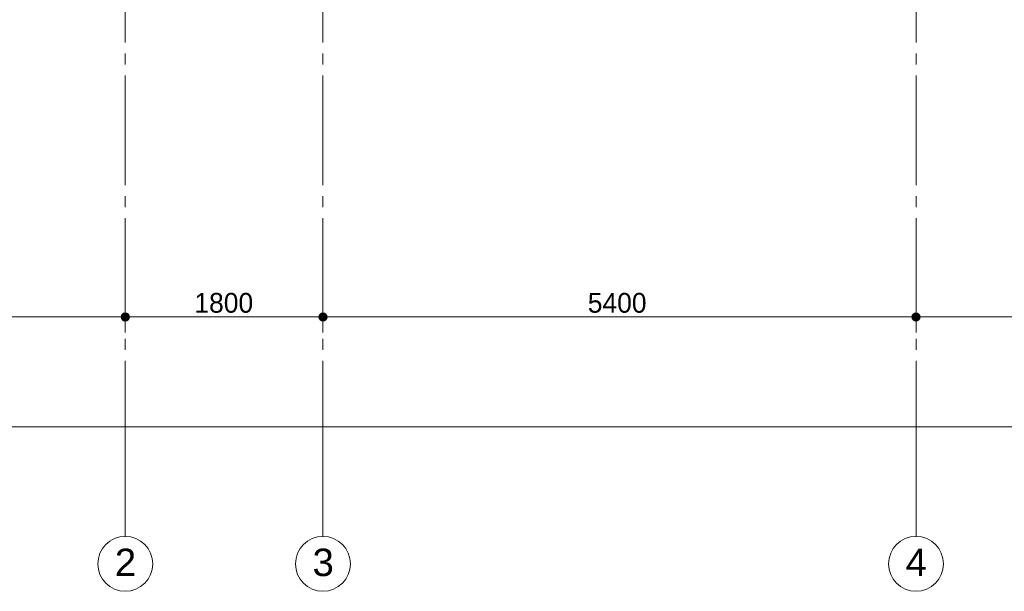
# Paper-space layout '19061B VOn 012b Plattegrond tweede verdieping' of a CAD drawing. Header units: millimetres. Extents: x 10 to 1052, y 0 to 594.
# Tile 2 of 50: x 207 to 297, y 80 to 132. Entities that reach past the tile are written whole.
import ezdxf
from ezdxf.xclip import XClip

# ---------------------------------------------------------------- set-up
doc = ezdxf.new("R2010")
doc.units = ezdxf.units.MM
doc.header["$MEASUREMENT"] = 0
doc.header["$XCLIPFRAME"] = 0
doc.linetypes.add('B0204', pattern=[13, 10, -1, 1, -1])
for name, color, linetype in [('A Maatvoering', 7, 'Continuous'), ('A Maatvoering 2D arcering', 7, 'Continuous'), ('A Stramien', 7, 'Continuous')]:
    doc.layers.add(name, color=color, linetype=linetype)
doc.styles.add('GENERATED_STYLE_4', font='txt')
doc.styles.add('GENERATED_STYLE_5', font='txt')

# ---------------------------------------------------------------- blocks, each defined once
blk = doc.blocks.new('Drawing_2_1', base_point=(162.76, 134.758))
at = {"layer": 'A Maatvoering 2D arcering', "linetype": 'Continuous', "lineweight": 0, "true_color": 0x000000}
for points in [[(216.385, 104.758), (216.414, 104.614), (216.495, 104.493), (216.617, 104.411), (216.76, 104.383), (216.904, 104.411), (217.026, 104.493), (217.107, 104.614), (217.135, 104.758), (217.107, 104.901), (217.026, 105.023), (216.904, 105.104), (216.76, 105.133), (216.617, 105.104), (216.495, 105.023), (216.414, 104.901)], [(234.385, 104.758), (234.414, 104.614), (234.495, 104.493), (234.617, 104.411), (234.76, 104.383), (234.904, 104.411), (235.026, 104.493), (235.107, 104.614), (235.135, 104.758), (235.107, 104.901), (235.026, 105.023), (234.904, 105.104), (234.76, 105.133), (234.617, 105.104), (234.495, 105.023), (234.414, 104.901)], [(288.385, 104.758), (288.414, 104.614), (288.495, 104.493), (288.617, 104.411), (288.76, 104.383), (288.904, 104.411), (289.026, 104.493), (289.107, 104.614), (289.135, 104.758), (289.107, 104.901), (289.026, 105.023), (288.904, 105.104), (288.76, 105.133), (288.617, 105.104), (288.495, 105.023), (288.414, 104.901)]]:
    blk.add_hatch(color=18, dxfattribs=at).paths.add_polyline_path(points)
at = {"layer": 'A Maatvoering', "color": 1, "linetype": 'Continuous', "lineweight": 0}
for p, q in [((216.76, 105.133), (216.76, 106.164)), ((234.76, 105.133), (234.76, 106.164)), ((288.76, 105.133), (288.76, 106.164)), ((163.135, 104.758), (216.385, 104.758)), ((216.76, 103.351), (216.76, 104.383)), ((217.135, 104.758), (234.385, 104.758)), ((234.76, 103.351), (234.76, 104.383)), ((235.135, 104.758), (288.385, 104.758)), ((288.76, 103.351), (288.76, 104.383)), ((289.135, 104.758), (333.385, 104.758)), ((163.135, 94.758), (810.385, 94.758))]:
    blk.add_line(p, q, dxfattribs=at)
for centre in [(216.76, 104.758), (234.76, 104.758), (288.76, 104.758)]:
    blk.add_circle(centre, 0.375, dxfattribs=at)
at = {"layer": 'A Stramien', "color": 9, "linetype": 'B0204', "lineweight": 0}
for p, q in [((216.76, 516.758), (216.76, 94.758)), ((234.76, 516.758), (234.76, 94.758)), ((288.76, 516.758), (288.76, 94.758)), ((216.76, 94.758), (216.76, 84.758)), ((234.76, 94.758), (234.76, 84.758)), ((288.76, 94.758), (288.76, 84.758))]:
    blk.add_line(p, q, dxfattribs=at)
at = {"layer": 'A Stramien', "color": 2, "linetype": 'Continuous', "lineweight": 0, "flags": 128}
for points in [[(216.76, 79.758, 1), (216.76, 84.758, 1)], [(234.76, 79.758, 1), (234.76, 84.758, 1)], [(288.76, 79.758, 1), (288.76, 84.758, 1)]]:
    blk.add_lwpolyline(points, format="xyb", close=True, dxfattribs=at)
at = {"layer": 'A Stramien', "color": 9, "linetype": 'B0204', "lineweight": 0}
for p in [(216.76, 94.758), (216.76, 94.758), (234.76, 94.758), (234.76, 94.758), (288.76, 94.758), (288.76, 94.758)]:
    blk.add_point(p, dxfattribs=at)
at = {"layer": 'A Maatvoering', "color": 2, "linetype": 'Continuous', "lineweight": 0, "char_height": 1.8, "attachment_point": 7, "style": 'GENERATED_STYLE_5'}
for s, insert, width in [('\\A1;{\\pql;\\fSanuk-Regular|b0|i0|c0|p2;1800}', (223.053, 105.118), 5.4144), ('\\A1;{\\pql;\\fSanuk-Regular|b0|i0|c0|p2;5400}', (258.872, 105.118), 5.77647)]:
    blk.add_mtext(s, dxfattribs=dict(at, insert=insert, width=width))
at = {"layer": 'A Stramien', "color": 2, "linetype": 'Continuous', "lineweight": 0, "char_height": 2.5, "attachment_point": 4, "style": 'GENERATED_STYLE_4'}
for s, insert in [('\\A1;{\\pql;\\pt0;\\fArial|b0|i0|c0|p38;2}', (215.812, 82.401)), ('\\A1;{\\pql;\\pt0;\\fArial|b0|i0|c0|p38;3}', (233.812, 82.379)), ('\\A1;{\\pql;\\pt0;\\fArial|b0|i0|c0|p38;4}', (287.812, 82.401))]:
    blk.add_mtext(s, dxfattribs=dict(at, insert=insert))

psp = doc.layouts.new('19061B VOn 012b Plattegrond tweede verdieping')

# ---------------------------------------------------------------- block references
at = {"color": 4, "linetype": 'Continuous', "lineweight": 0}
ref = psp.add_blockref('Drawing_2_1', (162.76, 134.758), dxfattribs=at)
XClip(ref).set_block_clipping_path([(63.602702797, 41.749456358), (869.5607390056, 554.9340651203)])

doc.saveas('drawing.dxf')
